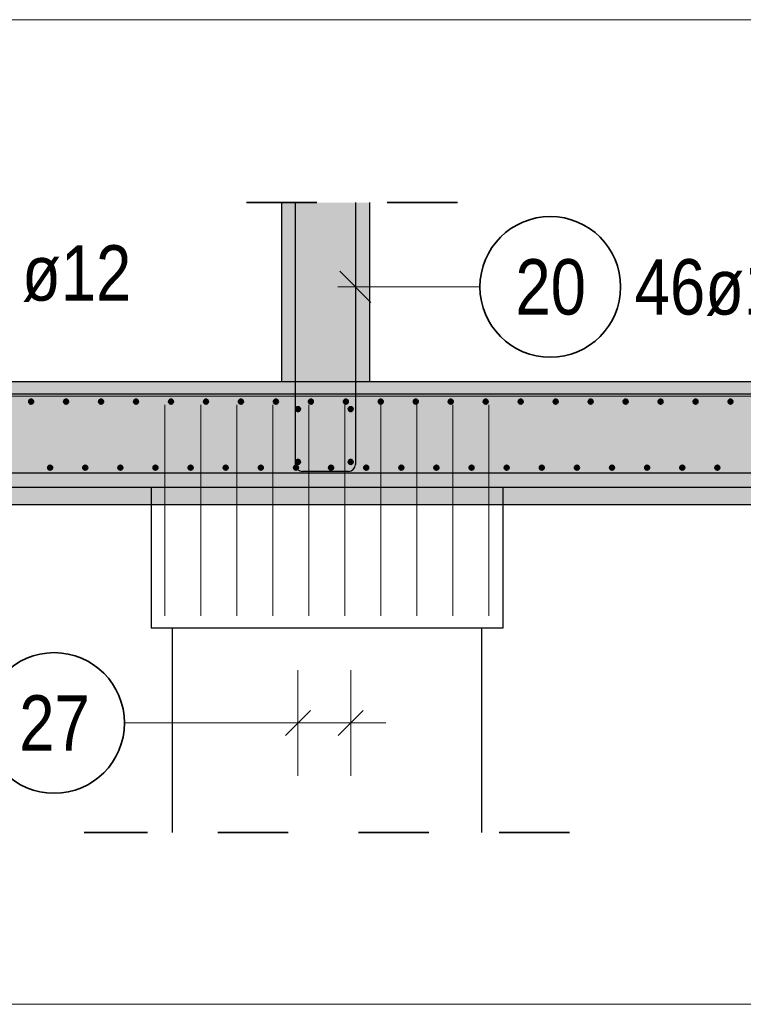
# Model space of a CAD drawing. Header units: millimetres. Extents: x -2.7 to 34.1, y -3.5 to 21.
# Tile 9 of 62: x 6.7 to 7.7, y 2.6 to 4. Entities that reach past the tile are written whole.
import ezdxf

# ---------------------------------------------------------------- set-up
doc = ezdxf.new("R2010")
doc.units = ezdxf.units.MM
doc.linetypes.add('HIDDEN', pattern=[0.375, 0.25, -0.125])
for name, color, linetype, lineweight in [('Achsen', 7, 'Continuous', 20), ('Nplo Bewehrung', 7, 'Continuous', 20), ('Schnittlinien', 7, 'Continuous', 20)]:
    doc.layers.add(name, color=color, linetype=linetype, lineweight=lineweight)
doc.styles.add('Arial Narrow', font='ARIALN.TTF')

msp = doc.modelspace()

# ---------------------------------------------------------------- hatches: boundary and pattern name
at = {"lineweight": 25, "true_color": 0xd7ffd7}
msp.add_hatch(color=254, dxfattribs=at).paths.add_polyline_path([(7.060873, 3.485023), (7.185873, 3.485023), (7.185873, 3.740023), (7.060873, 3.740023)])
at = {"lineweight": 25, "true_color": 0xcef2bf}
msp.add_hatch(color=254, dxfattribs=at).paths.add_polyline_path([(12.055694, 3.335022), (12.055694, 3.485022), (3.208188, 3.485022), (3.208188, 3.335021)])
at = {"lineweight": 13, "true_color": 0xeaffea}
msp.add_hatch(color=7, dxfattribs=at).paths.add_polyline_path([(11.743188, 3.310022), (11.743188, 3.335022), (3.020688, 3.335022), (3.020688, 3.310022)])

# ---------------------------------------------------------------- linework, layer by layer
at = {"color": 5, "linetype": 'Continuous', "lineweight": 18, "ltscale": 2}
for p, q in [((5.561188, 4), (12.025188, 4)), ((7.34304, 3.620106), (7.140873, 3.620106)), ((7.084263, 3.075), (7.084263, 2.925)), ((7.084263, 3.075), (7.084263, 2.925)), ((7.159263, 3.075), (7.159263, 2.925)), ((7.159263, 3.075), (7.159263, 2.925)), ((6.837557, 3), (7.034263, 3)), ((7.034263, 3), (7.209263, 3))]:
    msp.add_line(p, q, dxfattribs=at)
at = {"color": 2, "linetype": 'HIDDEN', "lineweight": 35, "ltscale": 0.25}
for p, q in [((7.310873, 3.740023), (6.935873, 3.740023)), ((7.470325, 2.844385), (6.780325, 2.844385))]:
    msp.add_line(p, q, dxfattribs=at)
at = {"color": 3, "linetype": 'Continuous', "lineweight": 25, "ltscale": 2}
for p, q in [((7.080873, 3.367523), (7.080873, 3.740023)), ((7.165873, 3.740023), (7.165873, 3.367523)), ((7.143775, 3.642203), (7.18797, 3.598009)), ((9.225694, 3.467522), (3.225694, 3.467523)), ((3.233188, 3.355522), (9.233188, 3.355522)), ((7.155873, 3.357523), (7.090873, 3.357523)), ((7.101941, 3.017678), (7.066585, 2.982322)), ((7.101941, 3.017678), (7.066585, 2.982322)), ((7.176941, 3.017678), (7.141585, 2.982322)), ((7.176941, 3.017678), (7.141585, 2.982322))]:
    msp.add_line(p, q, dxfattribs=at)
at = {"color": 9, "linetype": 'Continuous', "lineweight": 0, "ltscale": 2}
for p, q in [((6.894825, 3.152522), (6.894825, 3.452522)), ((6.946047, 3.152522), (6.946047, 3.452522)), ((6.997269, 3.152522), (6.997269, 3.452522)), ((7.048492, 3.152522), (7.048492, 3.452522)), ((7.099714, 3.152522), (7.099714, 3.452522)), ((7.150936, 3.152522), (7.150936, 3.452522)), ((7.202158, 3.152522), (7.202158, 3.452522)), ((7.25338, 3.152522), (7.25338, 3.452522)), ((7.304602, 3.152522), (7.304602, 3.452522)), ((7.355825, 3.152522), (7.355825, 3.452522))]:
    msp.add_line(p, q, dxfattribs=at)
at = {"color": 3, "linetype": 'HIDDEN', "lineweight": 25, "ltscale": 0.25}
for p, q in [((6.875325, 3.335022), (6.875325, 3.310022)), ((7.375325, 3.335022), (7.375325, 3.310022))]:
    msp.add_line(p, q, dxfattribs=at)
at = {"color": 2, "linetype": 'Continuous', "lineweight": 35, "ltscale": 2}
for centre in [(7.44304, 3.620106), (6.737557, 3)]:
    msp.add_circle(centre, 0.1, dxfattribs=at)
at = {"color": 4, "linetype": 'Continuous', "lineweight": 50, "ltscale": 2}
for centre, radius in [((6.704819, 3.457022), 0.003), ((6.704819, 3.457022), 0.003), ((6.704819, 3.457022), 0.0027), ((6.704819, 3.457022), 0.0021), ((6.704819, 3.457022), 0.0015), ((6.754542, 3.457022), 0.003), ((6.754542, 3.457022), 0.003), ((6.754542, 3.457022), 0.0027), ((6.754542, 3.457022), 0.0021), ((6.754542, 3.457022), 0.0015), ((6.804265, 3.457022), 0.003), ((6.804265, 3.457022), 0.003), ((6.804265, 3.457022), 0.0027), ((6.804265, 3.457022), 0.0021), ((6.804265, 3.457022), 0.0015), ((6.853988, 3.457022), 0.003), ((6.853988, 3.457022), 0.003), ((6.853988, 3.457022), 0.0027), ((6.853988, 3.457022), 0.0021), ((6.853988, 3.457022), 0.0015), ((6.903711, 3.457022), 0.003), ((6.903711, 3.457022), 0.003), ((6.903711, 3.457022), 0.0027), ((6.903711, 3.457022), 0.0021), ((6.903711, 3.457022), 0.0015), ((6.953434, 3.457022), 0.003), ((6.953434, 3.457022), 0.003), ((6.953434, 3.457022), 0.0027), ((6.953434, 3.457022), 0.0021), ((6.953434, 3.457022), 0.0015), ((7.003157, 3.457022), 0.003), ((7.003157, 3.457022), 0.003), ((7.003157, 3.457022), 0.0027), ((7.003157, 3.457022), 0.0021), ((7.003157, 3.457022), 0.0015), ((7.05288, 3.457022), 0.003), ((7.05288, 3.457022), 0.003), ((7.05288, 3.457022), 0.0027), ((7.05288, 3.457022), 0.0021), ((7.05288, 3.457022), 0.0015), ((7.102603, 3.457022), 0.003), ((7.102603, 3.457022), 0.003), ((7.102603, 3.457022), 0.0027), ((7.102603, 3.457022), 0.0021), ((7.102603, 3.457022), 0.0015), ((7.152326, 3.457022), 0.003), ((7.152326, 3.457022), 0.003), ((7.152326, 3.457022), 0.0027), ((7.152326, 3.457022), 0.0021), ((7.152326, 3.457022), 0.0015), ((7.202049, 3.457022), 0.003), ((7.202049, 3.457022), 0.003), ((7.202049, 3.457022), 0.0027), ((7.202049, 3.457022), 0.0021), ((7.202049, 3.457022), 0.0015), ((7.251772, 3.457022), 0.003), ((7.251772, 3.457022), 0.003), ((7.251772, 3.457022), 0.0027), ((7.251772, 3.457022), 0.0021), ((7.251772, 3.457022), 0.0015), ((7.301495, 3.457022), 0.003), ((7.301495, 3.457022), 0.003), ((7.301495, 3.457022), 0.0027), ((7.301495, 3.457022), 0.0021), ((7.301495, 3.457022), 0.0015), ((7.351219, 3.457022), 0.003), ((7.351219, 3.457022), 0.003), ((7.351219, 3.457022), 0.0027), ((7.351219, 3.457022), 0.0021), ((7.351219, 3.457022), 0.0015), ((7.400942, 3.457022), 0.003), ((7.400942, 3.457022), 0.003), ((7.400942, 3.457022), 0.0027), ((7.400942, 3.457022), 0.0021), ((7.400942, 3.457022), 0.0015), ((7.450665, 3.457022), 0.003), ((7.450665, 3.457022), 0.003), ((7.450665, 3.457022), 0.0027), ((7.450665, 3.457022), 0.0021), ((7.450665, 3.457022), 0.0015), ((7.500388, 3.457022), 0.003), ((7.500388, 3.457022), 0.003), ((7.500388, 3.457022), 0.0027), ((7.500388, 3.457022), 0.0021), ((7.500388, 3.457022), 0.0015), ((7.550111, 3.457022), 0.003), ((7.550111, 3.457022), 0.003), ((7.550111, 3.457022), 0.0027), ((7.550111, 3.457022), 0.0021), ((7.550111, 3.457022), 0.0015), ((7.599834, 3.457022), 0.003), ((7.599834, 3.457022), 0.003), ((7.599834, 3.457022), 0.0027), ((7.599834, 3.457022), 0.0021), ((7.599834, 3.457022), 0.0015), ((7.649557, 3.457022), 0.003), ((7.649557, 3.457022), 0.003), ((7.649557, 3.457022), 0.0027), ((7.649557, 3.457022), 0.0021), ((7.649557, 3.457022), 0.0015), ((7.69928, 3.457022), 0.003), ((7.69928, 3.457022), 0.003), ((7.69928, 3.457022), 0.0027), ((7.69928, 3.457022), 0.0021), ((7.69928, 3.457022), 0.0015), ((6.704819, 3.457022), 0.0009), ((6.704819, 3.457022), 0.0003), ((6.754542, 3.457022), 0.0009), ((6.754542, 3.457022), 0.0003), ((6.804265, 3.457022), 0.0009), ((6.804265, 3.457022), 0.0003), ((6.853988, 3.457022), 0.0009), ((6.853988, 3.457022), 0.0003), ((6.903711, 3.457022), 0.0009), ((6.903711, 3.457022), 0.0003), ((6.953434, 3.457022), 0.0009), ((6.953434, 3.457022), 0.0003), ((7.003157, 3.457022), 0.0009), ((7.003157, 3.457022), 0.0003), ((7.05288, 3.457022), 0.0009), ((7.05288, 3.457022), 0.0003), ((7.084263, 3.446246), 0.003), ((7.084263, 3.446246), 0.003), ((7.084263, 3.446246), 0.0027), ((7.084263, 3.446246), 0.0021), ((7.084263, 3.446246), 0.0015), ((7.084263, 3.446246), 0.0009), ((7.084263, 3.446246), 0.0003), ((7.102603, 3.457022), 0.0009), ((7.102603, 3.457022), 0.0003), ((7.152326, 3.457022), 0.0009), ((7.152326, 3.457022), 0.0003), ((7.159263, 3.446246), 0.003), ((7.159263, 3.446246), 0.003), ((7.159263, 3.446246), 0.0027), ((7.159263, 3.446246), 0.0021), ((7.159263, 3.446246), 0.0015), ((7.159263, 3.446246), 0.0009), ((7.159263, 3.446246), 0.0003), ((7.202049, 3.457022), 0.0009), ((7.202049, 3.457022), 0.0003), ((7.251772, 3.457022), 0.0009), ((7.251772, 3.457022), 0.0003), ((7.301495, 3.457022), 0.0009), ((7.301495, 3.457022), 0.0003), ((7.351219, 3.457022), 0.0009), ((7.351219, 3.457022), 0.0003), ((7.400942, 3.457022), 0.0009), ((7.400942, 3.457022), 0.0003), ((7.450665, 3.457022), 0.0009), ((7.450665, 3.457022), 0.0003), ((7.500388, 3.457022), 0.0009), ((7.500388, 3.457022), 0.0003), ((7.550111, 3.457022), 0.0009), ((7.550111, 3.457022), 0.0003), ((7.599834, 3.457022), 0.0009), ((7.599834, 3.457022), 0.0003), ((7.649557, 3.457022), 0.0009), ((7.649557, 3.457022), 0.0003), ((7.69928, 3.457022), 0.0009), ((7.69928, 3.457022), 0.0003), ((7.084263, 3.371246), 0.003), ((7.084263, 3.371246), 0.003), ((7.159263, 3.371246), 0.003), ((7.159263, 3.371246), 0.003), ((7.084263, 3.371246), 0.0027), ((7.084263, 3.371246), 0.0021), ((7.084263, 3.371246), 0.0015), ((7.084263, 3.371246), 0.0009), ((7.084263, 3.371246), 0.0003), ((7.159263, 3.371246), 0.0027), ((7.159263, 3.371246), 0.0021), ((7.159263, 3.371246), 0.0015), ((7.159263, 3.371246), 0.0009), ((7.159263, 3.371246), 0.0003)]:
    msp.add_circle(centre, radius, dxfattribs=at)
at = {"color": 3, "linetype": 'Continuous', "lineweight": 25, "ltscale": 2}
for centre, start, end in [((7.090873, 3.367523), 180, 270), ((7.155873, 3.367523), 270, 0)]:
    msp.add_arc(centre, 0.01, start, end, dxfattribs=at)
at = {"layer": 'Achsen', "color": 3, "linetype": 'Continuous', "lineweight": 25}
for p, q in [((6.875325, 3.310022), (6.875325, 3.135021)), ((7.375325, 3.310022), (7.375325, 3.135021)), ((7.375325, 3.135021), (6.875325, 3.135021)), ((6.905325, 3.135021), (6.905325, 2.844385)), ((7.345325, 3.135021), (7.345325, 2.844385))]:
    msp.add_line(p, q, dxfattribs=at)
at = {"layer": 'Achsen', "color": 5, "linetype": 'Continuous', "lineweight": 18, "ltscale": 2}
msp.add_line((3.236188, 2.6), (12.025188, 2.6), dxfattribs=at)
at = {"layer": 'Achsen', "color": 4, "linetype": 'Continuous', "lineweight": 50, "ltscale": 2}
for centre, radius in [((6.731813, 3.363022), 0.003), ((6.731813, 3.363022), 0.003), ((6.731813, 3.363022), 0.0027), ((6.731813, 3.363022), 0.0021), ((6.731813, 3.363022), 0.0015), ((6.731813, 3.363022), 0.0009), ((6.731813, 3.363022), 0.0003), ((6.78175, 3.363022), 0.003), ((6.78175, 3.363022), 0.003), ((6.78175, 3.363022), 0.0027), ((6.78175, 3.363022), 0.0021), ((6.78175, 3.363022), 0.0015), ((6.78175, 3.363022), 0.0009), ((6.78175, 3.363022), 0.0003), ((6.831688, 3.363022), 0.003), ((6.831688, 3.363022), 0.003), ((6.831688, 3.363022), 0.0027), ((6.831688, 3.363022), 0.0021), ((6.831688, 3.363022), 0.0015), ((6.831688, 3.363022), 0.0009), ((6.831688, 3.363022), 0.0003), ((6.881625, 3.363022), 0.003), ((6.881625, 3.363022), 0.003), ((6.881625, 3.363022), 0.0027), ((6.881625, 3.363022), 0.0021), ((6.881625, 3.363022), 0.0015), ((6.881625, 3.363022), 0.0009), ((6.881625, 3.363022), 0.0003), ((6.931563, 3.363022), 0.003), ((6.931563, 3.363022), 0.003), ((6.931563, 3.363022), 0.0027), ((6.931563, 3.363022), 0.0021), ((6.931563, 3.363022), 0.0015), ((6.931563, 3.363022), 0.0009), ((6.931563, 3.363022), 0.0003), ((6.9815, 3.363022), 0.003), ((6.9815, 3.363022), 0.003), ((6.9815, 3.363022), 0.0027), ((6.9815, 3.363022), 0.0021), ((6.9815, 3.363022), 0.0015), ((6.9815, 3.363022), 0.0009), ((6.9815, 3.363022), 0.0003), ((7.031438, 3.363022), 0.003), ((7.031438, 3.363022), 0.003), ((7.031438, 3.363022), 0.0027), ((7.031438, 3.363022), 0.0021), ((7.031438, 3.363022), 0.0015), ((7.031438, 3.363022), 0.0009), ((7.031438, 3.363022), 0.0003), ((7.081375, 3.363022), 0.003), ((7.081375, 3.363022), 0.003), ((7.081375, 3.363022), 0.0027), ((7.081375, 3.363022), 0.0021), ((7.081375, 3.363022), 0.0015), ((7.081375, 3.363022), 0.0009), ((7.081375, 3.363022), 0.0003), ((7.131313, 3.363022), 0.003), ((7.131313, 3.363022), 0.003), ((7.131313, 3.363022), 0.0027), ((7.131313, 3.363022), 0.0021), ((7.131313, 3.363022), 0.0015), ((7.131313, 3.363022), 0.0009), ((7.131313, 3.363022), 0.0003), ((7.18125, 3.363022), 0.003), ((7.18125, 3.363022), 0.003), ((7.18125, 3.363022), 0.0027), ((7.18125, 3.363022), 0.0021), ((7.18125, 3.363022), 0.0015), ((7.18125, 3.363022), 0.0009), ((7.18125, 3.363022), 0.0003), ((7.231188, 3.363022), 0.003), ((7.231188, 3.363022), 0.003), ((7.231188, 3.363022), 0.0027), ((7.231188, 3.363022), 0.0021), ((7.231188, 3.363022), 0.0015), ((7.231188, 3.363022), 0.0009), ((7.231188, 3.363022), 0.0003), ((7.281125, 3.363022), 0.003), ((7.281125, 3.363022), 0.003), ((7.281125, 3.363022), 0.0027), ((7.281125, 3.363022), 0.0021), ((7.281125, 3.363022), 0.0015), ((7.281125, 3.363022), 0.0009), ((7.281125, 3.363022), 0.0003), ((7.331063, 3.363022), 0.003), ((7.331063, 3.363022), 0.003), ((7.331063, 3.363022), 0.0027), ((7.331063, 3.363022), 0.0021), ((7.331063, 3.363022), 0.0015), ((7.331063, 3.363022), 0.0009), ((7.331063, 3.363022), 0.0003), ((7.381, 3.363022), 0.003), ((7.381, 3.363022), 0.003), ((7.381, 3.363022), 0.0027), ((7.381, 3.363022), 0.0021), ((7.381, 3.363022), 0.0015), ((7.381, 3.363022), 0.0009), ((7.381, 3.363022), 0.0003), ((7.430938, 3.363022), 0.003), ((7.430938, 3.363022), 0.003), ((7.430938, 3.363022), 0.0027), ((7.430938, 3.363022), 0.0021), ((7.430938, 3.363022), 0.0015), ((7.430938, 3.363022), 0.0009), ((7.430938, 3.363022), 0.0003), ((7.480875, 3.363022), 0.003), ((7.480875, 3.363022), 0.003), ((7.480875, 3.363022), 0.0027), ((7.480875, 3.363022), 0.0021), ((7.480875, 3.363022), 0.0015), ((7.480875, 3.363022), 0.0009), ((7.480875, 3.363022), 0.0003), ((7.530813, 3.363022), 0.003), ((7.530813, 3.363022), 0.003), ((7.530813, 3.363022), 0.0027), ((7.530813, 3.363022), 0.0021), ((7.530813, 3.363022), 0.0015), ((7.530813, 3.363022), 0.0009), ((7.530813, 3.363022), 0.0003), ((7.58075, 3.363022), 0.003), ((7.58075, 3.363022), 0.003), ((7.58075, 3.363022), 0.0027), ((7.58075, 3.363022), 0.0021), ((7.58075, 3.363022), 0.0015), ((7.58075, 3.363022), 0.0009), ((7.58075, 3.363022), 0.0003), ((7.630688, 3.363022), 0.003), ((7.630688, 3.363022), 0.003), ((7.630688, 3.363022), 0.0027), ((7.630688, 3.363022), 0.0021), ((7.630688, 3.363022), 0.0015), ((7.630688, 3.363022), 0.0009), ((7.630688, 3.363022), 0.0003), ((7.680625, 3.363022), 0.003), ((7.680625, 3.363022), 0.003), ((7.680625, 3.363022), 0.0027), ((7.680625, 3.363022), 0.0021), ((7.680625, 3.363022), 0.0015), ((7.680625, 3.363022), 0.0009), ((7.680625, 3.363022), 0.0003)]:
    msp.add_circle(centre, radius, dxfattribs=at)
at = {"layer": 'Nplo Bewehrung', "color": 9, "linetype": 'Continuous', "lineweight": 0, "ltscale": 2}
msp.add_line((5.448373, 3.464522), (9.248373, 3.464522), dxfattribs=at)
at = {"layer": 'Schnittlinien', "color": 3, "linetype": 'Continuous', "lineweight": 25}
for p, q in [((7.060873, 3.740023), (7.060873, 3.485023)), ((7.185873, 3.740023), (7.185873, 3.485023)), ((12.055694, 3.485022), (3.208188, 3.485022)), ((11.743188, 3.335021), (3.208188, 3.335021)), ((11.743188, 3.310022), (3.020688, 3.310022))]:
    msp.add_line(p, q, dxfattribs=at)

# ---------------------------------------------------------------- texts
at = {"color": 2, "lineweight": 35, "char_height": 0.07875, "attachment_point": 1, "line_spacing_factor": 0.9, "style": 'Arial Narrow'}
for s, insert in [('ø12', (6.691854, 3.679248)), ('20', (7.393427, 3.659481)), ('46ø10/15', (7.56304, 3.659481)), ('27', (6.687944, 3.039375))]:
    msp.add_mtext(s, dxfattribs=dict(at, insert=insert))

doc.saveas('drawing.dxf')
